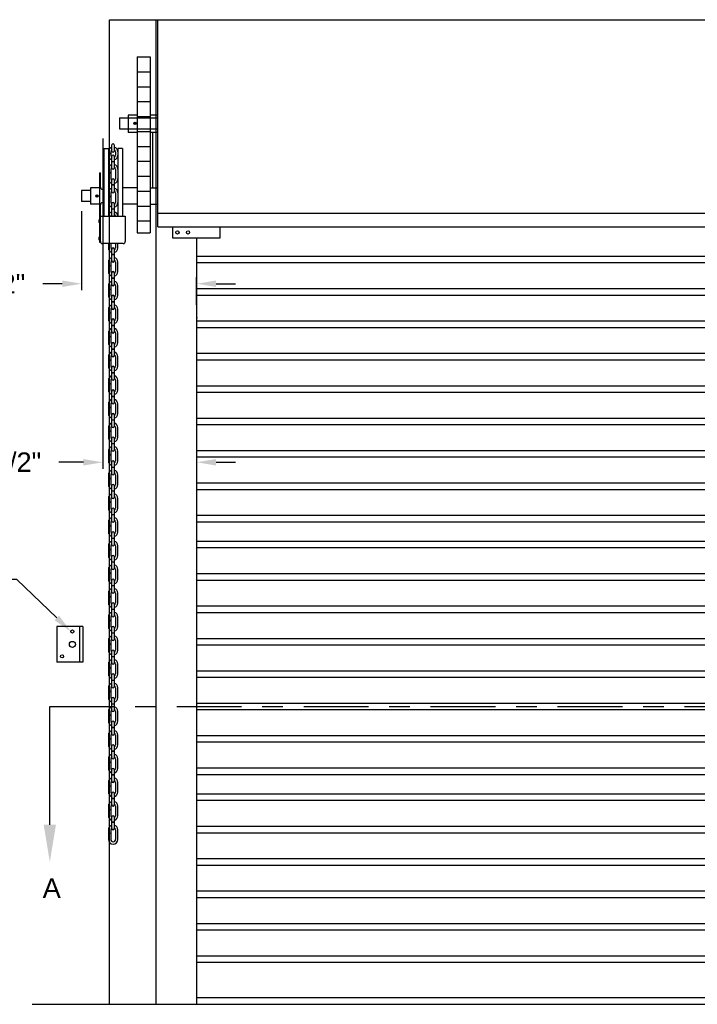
# Model space of a CAD drawing. Header units: inches. Extents: x 169.6 to 213.8, y 195 to 266.5.
# Tile 14 of 50: x 176.2 to 179.4, y 220.3 to 225.1. Entities that reach past the tile are written whole.
import ezdxf
from ezdxf import colors
from ezdxf.entities.mleader import LeaderData, LeaderLine
from ezdxf.math import Vec2, Vec3

# ---------------------------------------------------------------- set-up
doc = ezdxf.new("R2010")
doc.units = ezdxf.units.IN
doc.header["$LTSCALE"] = 0.25
doc.header["$MEASUREMENT"] = 0
doc.linetypes.add('CENTER', pattern=[2, 1.25, -0.25, 0.25, -0.25])
for name, color, linetype in [('ANNOTATIONS', 1, 'Continuous'), ('CHAIN HOIST LH', 7, 'Continuous'), ('SECTION CUTS', 6, 'CENTER')]:
    doc.layers.add(name, color=color, linetype=linetype)
doc.styles.add('ARIAL', font='arial.ttf', dxfattribs={"height": 0.09375})
doc.styles.get("Standard").update_dxf_attribs({"font": 'romans.shx'})
doc.dimstyles.new('STANDARD$0', dxfattribs={"dimtxt": 0.09375, "dimasz": 0.09375, "dimexe": 0.03125, "dimexo": 0.046875, "dimgap": 0.09, "dimtad": 0, "dimtih": 1, "dimtoh": 1, "dimdec": 4, "dimzin": 0, "dimdsep": 46, "dimtxsty": 'ARIAL', "dimcen": 0.09, "dimadec": 0, "dimazin": 0, "dimtfac": 1, "dimtdec": 4, "dimtofl": 0, "dimtmove": 0, "dimatfit": 1, "dimfxl": 1, "dimtolj": 1, "dimtzin": 0, "dimarcsym": 0})

# ---------------------------------------------------------------- blocks, each defined once
blk = doc.blocks.new('*D11')
at = {"layer": 'ANNOTATIONS', "color": 0, "lineweight": -2, "transparency": 16777216}
for p, q in [((176.5724, 224.5253), (176.5724, 222.9317)), ((177.0248, 223.5294), (177.0248, 222.9317)), ((176.4787, 222.9629), (176.3591, 222.9629)), ((177.1186, 222.9629), (177.2123, 222.9629))]:
    blk.add_line(p, q, dxfattribs=at)
at = {"layer": 'ANNOTATIONS', "color": 0, "transparency": 16777216}
for points in [[(176.4787, 222.9785), (176.4787, 222.9473), (176.5724, 222.9629)], [(177.1186, 222.9785), (177.1186, 222.9473), (177.0248, 222.9629)]]:
    blk.add_solid(points, dxfattribs=at)
at = {"layer": 'defpoints', "color": 0, "transparency": 16777216}
for p in [(176.5724, 224.5722), (177.0248, 223.5763), (176.5724, 222.9629)]:
    blk.add_point(p, dxfattribs=at)
at = {"layer": 'ANNOTATIONS', "color": 0, "transparency": 16777216, "insert": (176.106, 222.9629), "char_height": 0.09375, "attachment_point": 5, "style": 'ARIAL'}
blk.add_mtext('\\A1;5 1/2"', dxfattribs=at)
blk = doc.blocks.new('*D43')
at = {"layer": 'ANNOTATIONS', "color": 0, "lineweight": -2, "transparency": 16777216}
for p, q in [((176.4697, 224.1746), (176.4697, 223.7932)), ((176.376, 223.8244), (176.2822, 223.8244)), ((177.0248, 223.7232), (177.0248, 223.8557)), ((177.1186, 223.8244), (177.2123, 223.8244))]:
    blk.add_line(p, q, dxfattribs=at)
at = {"layer": 'ANNOTATIONS', "color": 0, "transparency": 16777216}
for points in [[(176.376, 223.84), (176.376, 223.8088), (176.4697, 223.8244)], [(177.1186, 223.84), (177.1186, 223.8088), (177.0248, 223.8244)]]:
    blk.add_solid(points, dxfattribs=at)
at = {"layer": 'defpoints', "color": 0, "transparency": 16777216}
for p in [(176.4697, 224.2215), (176.4697, 223.8244), (177.0248, 223.6763)]:
    blk.add_point(p, dxfattribs=at)
at = {"layer": 'ANNOTATIONS', "color": 0, "transparency": 16777216, "insert": (176.0291, 223.8244), "char_height": 0.09375, "attachment_point": 5, "style": 'ARIAL'}
blk.add_mtext('\\A1;8 1/2"', dxfattribs=at)

msp = doc.modelspace()

# ---------------------------------------------------------------- linework, layer by layer
at = {"layer": 'CHAIN HOIST LH', "linetype": 'Continuous'}
for p, q in [((176.60477, 220.3481), (176.60477, 225.0981)), ((176.60477, 225.0981), (182.44491, 225.0981)), ((176.82946, 220.3481), (176.82946, 225.0981)), ((176.83734, 224.0981), (176.83734, 225.0981)), ((176.8139, 224.28672), (176.8139, 224.55458)), ((182.21234, 224.16391), (176.83734, 224.16391)), ((176.83734, 224.0981), (182.21234, 224.0981)), ((176.90798, 224.0981), (176.90798, 224.04568)), ((177.13878, 224.04568), (177.13878, 224.0981)), ((176.90798, 224.04568), (177.13878, 224.04568)), ((177.02484, 220.3481), (177.02484, 224.04568)), ((176.35026, 222.17013), (176.35026, 221.99826)), ((176.47526, 222.17013), (176.35026, 222.17013)), ((176.45964, 222.17013), (176.45964, 221.99826)), ((176.47526, 222.17013), (176.47526, 221.99826)), ((176.47526, 221.99826), (176.35026, 221.99826))]:
    msp.add_line(p, q, dxfattribs=at)
at = {"layer": 'CHAIN HOIST LH'}
for p, q in [((176.73819, 224.91858), (176.73819, 224.07054)), ((176.73819, 224.91858), (176.80039, 224.91858)), ((176.80039, 224.91858), (176.80039, 224.07054)), ((176.73819, 224.84697), (176.80039, 224.84697)), ((176.73819, 224.77497), (176.80039, 224.77497)), ((176.73819, 224.70297), (176.80039, 224.70297)), ((176.69449, 224.63741), (176.69449, 224.55458)), ((176.73819, 224.63741), (176.69449, 224.63741)), ((176.73819, 224.63097), (176.80039, 224.63097)), ((176.83734, 224.63741), (176.80039, 224.63741)), ((176.65214, 224.62405), (176.83734, 224.62405)), ((176.65214, 224.62405), (176.65214, 224.57215)), ((176.65214, 224.57215), (176.83734, 224.57215)), ((176.73819, 224.55458), (176.69449, 224.55458)), ((176.73819, 224.55897), (176.80039, 224.55897)), ((176.83734, 224.55458), (176.80039, 224.55458)), ((176.61619, 224.46443), (176.61619, 224.49418)), ((176.62729, 224.49418), (176.62729, 224.46443)), ((176.73819, 224.48697), (176.80039, 224.48697)), ((176.5769, 224.47661), (176.59882, 224.47661)), ((176.5769, 224.47661), (176.5769, 224.15042)), ((176.59882, 224.47661), (176.59882, 224.15042)), ((176.60992, 224.45184), (176.59882, 224.45184)), ((176.60992, 224.45094), (176.59882, 224.45094)), ((176.60992, 224.46067), (176.60992, 224.44442)), ((176.61619, 224.41271), (176.61619, 224.43909)), ((176.62729, 224.43909), (176.62729, 224.41271)), ((176.63357, 224.46067), (176.63357, 224.44442)), ((176.64466, 224.47661), (176.64466, 224.15042)), ((176.66659, 224.47661), (176.64466, 224.47661)), ((176.66659, 224.47661), (176.66659, 224.15042)), ((176.62729, 224.41271), (176.61619, 224.41271)), ((176.61619, 224.38205), (176.61619, 224.41181)), ((176.62729, 224.41181), (176.61619, 224.41181)), ((176.62729, 224.41181), (176.62729, 224.38205)), ((176.73819, 224.41497), (176.80039, 224.41497)), ((176.5558, 224.35865), (176.56025, 224.35865)), ((176.5558, 224.35865), (176.5558, 224.02564)), ((176.56025, 224.29001), (176.56025, 224.35865)), ((176.60992, 224.35889), (176.59882, 224.35889)), ((176.60992, 224.358), (176.59882, 224.358)), ((176.60992, 224.37672), (176.60992, 224.35889)), ((176.60992, 224.358), (176.60992, 224.3303)), ((176.63357, 224.37672), (176.63357, 224.3303)), ((176.73819, 224.34297), (176.80039, 224.34297)), ((176.61619, 224.26793), (176.61619, 224.32497)), ((176.62729, 224.30098), (176.61619, 224.30098)), ((176.62729, 224.30008), (176.61619, 224.30008)), ((176.62729, 224.32497), (176.62729, 224.26793)), ((176.46974, 224.27336), (176.46974, 224.22146)), ((176.51209, 224.27336), (176.46974, 224.27336)), ((176.51209, 224.28672), (176.51209, 224.2081)), ((176.5558, 224.28672), (176.51209, 224.28672)), ((176.57, 224.28026), (176.5769, 224.28026)), ((176.60992, 224.2626), (176.60992, 224.24477)), ((176.63357, 224.2626), (176.63357, 224.21618)), ((176.73819, 224.28672), (176.66659, 224.28672)), ((176.73819, 224.27097), (176.80039, 224.27097)), ((176.80039, 224.28672), (176.83734, 224.28672)), ((176.51209, 224.22146), (176.46974, 224.22146)), ((176.5558, 224.2081), (176.51209, 224.2081)), ((176.56025, 224.02797), (176.56025, 224.20481)), ((176.57, 224.21456), (176.5769, 224.21456)), ((176.60992, 224.24477), (176.59882, 224.24477)), ((176.60992, 224.24387), (176.59882, 224.24387)), ((176.60992, 224.24387), (176.60992, 224.21618)), ((176.61619, 224.18446), (176.61619, 224.21085)), ((176.62729, 224.21085), (176.62729, 224.18446)), ((176.73819, 224.2081), (176.66659, 224.2081)), ((176.80039, 224.2081), (176.83734, 224.2081)), ((176.62729, 224.18446), (176.61619, 224.18446)), ((176.61619, 224.15381), (176.61619, 224.18356)), ((176.62729, 224.18356), (176.61619, 224.18356)), ((176.62729, 224.18356), (176.62729, 224.15381)), ((176.73819, 224.19897), (176.80039, 224.19897)), ((176.56025, 224.15042), (176.68057, 224.15042)), ((176.68057, 224.15042), (176.68057, 224.02797)), ((176.73819, 224.12697), (176.80039, 224.12697)), ((176.73819, 224.07054), (176.80039, 224.07054)), ((176.5558, 224.02564), (176.56025, 224.02564)), ((176.56025, 224.0274), (176.56025, 224.02564)), ((176.67082, 224.01822), (176.57, 224.01822)), ((176.59882, 224.01822), (176.59882, 223.99684)), ((176.60992, 224.01822), (176.60992, 223.99684)), ((176.63357, 224.01822), (176.63357, 223.99684)), ((176.64466, 223.99684), (176.64466, 224.01822)), ((176.61619, 223.96512), (176.61619, 223.9915)), ((176.62729, 223.96512), (176.61619, 223.96512)), ((176.62729, 223.96422), (176.61619, 223.96422)), ((176.61619, 223.93447), (176.61619, 223.96422)), ((176.62729, 223.9915), (176.62729, 223.96512)), ((176.62729, 223.96422), (176.62729, 223.93447)), ((176.59882, 223.92914), (176.59882, 223.91131)), ((176.60992, 223.92914), (176.60992, 223.91131)), ((176.63357, 223.92914), (176.63357, 223.88271)), ((176.64466, 223.88271), (176.64466, 223.92914)), ((176.60992, 223.91131), (176.59882, 223.91131)), ((176.59882, 223.91041), (176.59882, 223.88271)), ((176.60992, 223.91041), (176.59882, 223.91041)), ((176.60992, 223.91041), (176.60992, 223.88271)), ((176.61619, 223.851), (176.61619, 223.87738)), ((176.62729, 223.87738), (176.62729, 223.851)), ((176.62729, 223.851), (176.61619, 223.851)), ((176.62729, 223.8501), (176.61619, 223.8501)), ((176.61619, 223.82034), (176.61619, 223.8501)), ((176.62729, 223.8501), (176.62729, 223.82034)), ((176.59882, 223.81501), (176.59882, 223.79719)), ((176.60992, 223.79719), (176.59882, 223.79719)), ((176.59882, 223.79629), (176.59882, 223.76859)), ((176.60992, 223.79629), (176.59882, 223.79629)), ((176.60992, 223.81501), (176.60992, 223.79719)), ((176.60992, 223.79629), (176.60992, 223.76859)), ((176.63357, 223.81501), (176.63357, 223.76859)), ((176.64466, 223.76859), (176.64466, 223.81501)), ((176.61619, 223.73688), (176.61619, 223.76326)), ((176.62729, 223.73688), (176.61619, 223.73688)), ((176.61619, 223.70622), (176.61619, 223.73598)), ((176.62729, 223.73598), (176.61619, 223.73598)), ((176.62729, 223.76326), (176.62729, 223.73688)), ((176.62729, 223.73598), (176.62729, 223.70622)), ((176.59882, 223.70089), (176.59882, 223.68307)), ((176.60992, 223.68307), (176.59882, 223.68307)), ((176.59882, 223.68217), (176.59882, 223.65447)), ((176.60992, 223.68217), (176.59882, 223.68217)), ((176.60992, 223.70089), (176.60992, 223.68307)), ((176.60992, 223.68217), (176.60992, 223.65447)), ((176.63357, 223.70089), (176.63357, 223.65447)), ((176.64466, 223.65447), (176.64466, 223.70089)), ((176.61619, 223.62276), (176.61619, 223.64914)), ((176.62729, 223.64914), (176.62729, 223.62276)), ((176.59882, 223.58677), (176.59882, 223.56894)), ((176.60992, 223.58677), (176.60992, 223.56894)), ((176.62729, 223.62276), (176.61619, 223.62276)), ((176.62729, 223.62186), (176.61619, 223.62186)), ((176.61619, 223.5921), (176.61619, 223.62186)), ((176.62729, 223.62186), (176.62729, 223.5921)), ((176.63357, 223.58677), (176.63357, 223.54035)), ((176.64466, 223.54035), (176.64466, 223.58677)), ((176.60992, 223.56894), (176.59882, 223.56894)), ((176.60992, 223.56804), (176.59882, 223.56804)), ((176.59882, 223.56804), (176.59882, 223.54035)), ((176.60992, 223.56804), (176.60992, 223.54035)), ((176.61619, 223.50863), (176.61619, 223.53502)), ((176.62729, 223.53502), (176.62729, 223.50863)), ((176.62729, 223.50863), (176.61619, 223.50863)), ((176.61619, 223.47798), (176.61619, 223.50773)), ((176.62729, 223.50773), (176.61619, 223.50773)), ((176.62729, 223.50773), (176.62729, 223.47798)), ((176.59882, 223.47265), (176.59882, 223.45482)), ((176.60992, 223.45482), (176.59882, 223.45482)), ((176.60992, 223.45392), (176.59882, 223.45392)), ((176.59882, 223.45392), (176.59882, 223.42623)), ((176.60992, 223.47265), (176.60992, 223.45482)), ((176.60992, 223.45392), (176.60992, 223.42623)), ((176.63357, 223.47265), (176.63357, 223.42623)), ((176.64466, 223.42623), (176.64466, 223.47265)), ((176.61619, 223.39451), (176.61619, 223.42089)), ((176.62729, 223.39451), (176.61619, 223.39451)), ((176.61619, 223.36386), (176.61619, 223.39361)), ((176.62729, 223.39361), (176.61619, 223.39361)), ((176.62729, 223.42089), (176.62729, 223.39451)), ((176.62729, 223.39361), (176.62729, 223.36386)), ((176.59882, 223.35853), (176.59882, 223.3407)), ((176.60992, 223.35853), (176.60992, 223.3407)), ((176.63357, 223.35853), (176.63357, 223.3121)), ((176.64466, 223.3121), (176.64466, 223.35853)), ((176.60992, 223.3407), (176.59882, 223.3407)), ((176.60992, 223.3398), (176.59882, 223.3398)), ((176.59882, 223.3398), (176.59882, 223.3121)), ((176.60992, 223.3398), (176.60992, 223.3121)), ((176.61619, 223.28039), (176.61619, 223.30677)), ((176.62729, 223.30677), (176.62729, 223.28039)), ((176.62729, 223.28039), (176.61619, 223.28039)), ((176.62729, 223.27949), (176.61619, 223.27949)), ((176.61619, 223.24974), (176.61619, 223.27949)), ((176.62729, 223.27949), (176.62729, 223.24974)), ((176.59882, 223.2444), (176.59882, 223.22658)), ((176.60992, 223.22658), (176.59882, 223.22658)), ((176.60992, 223.22568), (176.59882, 223.22568)), ((176.59882, 223.22568), (176.59882, 223.19798)), ((176.60992, 223.2444), (176.60992, 223.22658)), ((176.60992, 223.22568), (176.60992, 223.19798)), ((176.63357, 223.2444), (176.63357, 223.19798)), ((176.64466, 223.19798), (176.64466, 223.2444)), ((176.61619, 223.16627), (176.61619, 223.19265)), ((176.62729, 223.16627), (176.61619, 223.16627)), ((176.61619, 223.13561), (176.61619, 223.16537)), ((176.62729, 223.16537), (176.61619, 223.16537)), ((176.62729, 223.19265), (176.62729, 223.16627)), ((176.62729, 223.16537), (176.62729, 223.13561)), ((176.59882, 223.13028), (176.59882, 223.11246)), ((176.60992, 223.11246), (176.59882, 223.11246)), ((176.59882, 223.11156), (176.59882, 223.08386)), ((176.60992, 223.11156), (176.59882, 223.11156)), ((176.60992, 223.13028), (176.60992, 223.11246)), ((176.60992, 223.11156), (176.60992, 223.08386)), ((176.63357, 223.13028), (176.63357, 223.08386)), ((176.64466, 223.08386), (176.64466, 223.13028)), ((176.61619, 223.05215), (176.61619, 223.07853)), ((176.62729, 223.07853), (176.62729, 223.05215)), ((176.59882, 223.01616), (176.59882, 222.99833)), ((176.60992, 223.01616), (176.60992, 222.99833)), ((176.62729, 223.05215), (176.61619, 223.05215)), ((176.62729, 223.05125), (176.61619, 223.05125)), ((176.61619, 223.02149), (176.61619, 223.05125)), ((176.62729, 223.05125), (176.62729, 223.02149)), ((176.63357, 223.01616), (176.63357, 222.96974)), ((176.64466, 222.96974), (176.64466, 223.01616)), ((176.60992, 222.99833), (176.59882, 222.99833)), ((176.59882, 222.99744), (176.59882, 222.96974)), ((176.60992, 222.99744), (176.59882, 222.99744)), ((176.60992, 222.99744), (176.60992, 222.96974)), ((176.61619, 222.93802), (176.61619, 222.96441)), ((176.62729, 222.93802), (176.61619, 222.93802)), ((176.62729, 222.93713), (176.61619, 222.93713)), ((176.61619, 222.90737), (176.61619, 222.93713)), ((176.62729, 222.96441), (176.62729, 222.93802)), ((176.62729, 222.93713), (176.62729, 222.90737)), ((176.59882, 222.90204), (176.59882, 222.88421)), ((176.60992, 222.88421), (176.59882, 222.88421)), ((176.59882, 222.88331), (176.59882, 222.85562)), ((176.60992, 222.88331), (176.59882, 222.88331)), ((176.60992, 222.90204), (176.60992, 222.88421)), ((176.60992, 222.88331), (176.60992, 222.85562)), ((176.63357, 222.90204), (176.63357, 222.85562)), ((176.64466, 222.85562), (176.64466, 222.90204)), ((176.61619, 222.8239), (176.61619, 222.85029)), ((176.62729, 222.8239), (176.61619, 222.8239)), ((176.61619, 222.79325), (176.61619, 222.823)), ((176.62729, 222.823), (176.61619, 222.823)), ((176.62729, 222.85029), (176.62729, 222.8239)), ((176.62729, 222.823), (176.62729, 222.79325)), ((176.59882, 222.78792), (176.59882, 222.77009)), ((176.60992, 222.78792), (176.60992, 222.77009)), ((176.63357, 222.78792), (176.63357, 222.74149)), ((176.64466, 222.74149), (176.64466, 222.78792)), ((176.60992, 222.77009), (176.59882, 222.77009)), ((176.59882, 222.76919), (176.59882, 222.74149)), ((176.60992, 222.76919), (176.59882, 222.76919)), ((176.60992, 222.76919), (176.60992, 222.74149)), ((176.61619, 222.70978), (176.61619, 222.73616)), ((176.62729, 222.73616), (176.62729, 222.70978)), ((176.62729, 222.70978), (176.61619, 222.70978)), ((176.62729, 222.70888), (176.61619, 222.70888)), ((176.61619, 222.67913), (176.61619, 222.70888)), ((176.62729, 222.70888), (176.62729, 222.67913)), ((176.59882, 222.6738), (176.59882, 222.65597)), ((176.60992, 222.65597), (176.59882, 222.65597)), ((176.59882, 222.65507), (176.59882, 222.62737)), ((176.60992, 222.65507), (176.59882, 222.65507)), ((176.60992, 222.6738), (176.60992, 222.65597)), ((176.60992, 222.65507), (176.60992, 222.62737)), ((176.63357, 222.6738), (176.63357, 222.62737)), ((176.64466, 222.62737), (176.64466, 222.6738)), ((176.61619, 222.59566), (176.61619, 222.62204)), ((176.62729, 222.59566), (176.61619, 222.59566)), ((176.62729, 222.59476), (176.61619, 222.59476)), ((176.61619, 222.565), (176.61619, 222.59476)), ((176.62729, 222.62204), (176.62729, 222.59566)), ((176.62729, 222.59476), (176.62729, 222.565)), ((176.59882, 222.55967), (176.59882, 222.54185)), ((176.60992, 222.54185), (176.59882, 222.54185)), ((176.59882, 222.54095), (176.59882, 222.51325)), ((176.60992, 222.54095), (176.59882, 222.54095)), ((176.60992, 222.55967), (176.60992, 222.54185)), ((176.60992, 222.54095), (176.60992, 222.51325)), ((176.63357, 222.55967), (176.63357, 222.51325)), ((176.64466, 222.51325), (176.64466, 222.55967)), ((176.61619, 222.48154), (176.61619, 222.50792)), ((176.62729, 222.50792), (176.62729, 222.48154)), ((176.59882, 222.44555), (176.59882, 222.42772)), ((176.60992, 222.44555), (176.60992, 222.42772)), ((176.62729, 222.48154), (176.61619, 222.48154)), ((176.61619, 222.45088), (176.61619, 222.48064)), ((176.62729, 222.48064), (176.61619, 222.48064)), ((176.62729, 222.48064), (176.62729, 222.45088)), ((176.63357, 222.44555), (176.63357, 222.39913)), ((176.64466, 222.39913), (176.64466, 222.44555)), ((176.60992, 222.42772), (176.59882, 222.42772)), ((176.59882, 222.42683), (176.59882, 222.39913)), ((176.60992, 222.42683), (176.59882, 222.42683)), ((176.60992, 222.42683), (176.60992, 222.39913)), ((176.61619, 222.36741), (176.61619, 222.3938)), ((176.62729, 222.36741), (176.61619, 222.36741)), ((176.62729, 222.36652), (176.61619, 222.36652)), ((176.61619, 222.33676), (176.61619, 222.36652)), ((176.62729, 222.3938), (176.62729, 222.36741)), ((176.62729, 222.36652), (176.62729, 222.33676)), ((176.59882, 222.33143), (176.59882, 222.3136)), ((176.60992, 222.3136), (176.59882, 222.3136)), ((176.60992, 222.3127), (176.59882, 222.3127)), ((176.59882, 222.3127), (176.59882, 222.28501)), ((176.60992, 222.33143), (176.60992, 222.3136)), ((176.60992, 222.3127), (176.60992, 222.28501)), ((176.63357, 222.33143), (176.63357, 222.28501)), ((176.64466, 222.28501), (176.64466, 222.33143)), ((176.61619, 222.25329), (176.61619, 222.27968)), ((176.62729, 222.25329), (176.61619, 222.25329)), ((176.62729, 222.27968), (176.62729, 222.25329)), ((176.59882, 222.21731), (176.59882, 222.19948)), ((176.60992, 222.21731), (176.60992, 222.19948)), ((176.61619, 222.22264), (176.61619, 222.25239)), ((176.62729, 222.25239), (176.61619, 222.25239)), ((176.62729, 222.25239), (176.62729, 222.22264)), ((176.63357, 222.21731), (176.63357, 222.17088)), ((176.64466, 222.17088), (176.64466, 222.21731)), ((176.60992, 222.19948), (176.59882, 222.19948)), ((176.60992, 222.19858), (176.59882, 222.19858)), ((176.59882, 222.19858), (176.59882, 222.17088)), ((176.60992, 222.19858), (176.60992, 222.17088)), ((176.61619, 222.13917), (176.61619, 222.16555)), ((176.62729, 222.16555), (176.62729, 222.13917)), ((176.62729, 222.13917), (176.61619, 222.13917)), ((176.61619, 222.10852), (176.61619, 222.13827)), ((176.62729, 222.13827), (176.61619, 222.13827)), ((176.62729, 222.13827), (176.62729, 222.10852)), ((176.59882, 222.10319), (176.59882, 222.08536)), ((176.60992, 222.08536), (176.59882, 222.08536)), ((176.60992, 222.08446), (176.59882, 222.08446)), ((176.59882, 222.08446), (176.59882, 222.05676)), ((176.60992, 222.10319), (176.60992, 222.08536)), ((176.60992, 222.08446), (176.60992, 222.05676)), ((176.63357, 222.10319), (176.63357, 222.05676)), ((176.64466, 222.05676), (176.64466, 222.10319)), ((176.61619, 222.02505), (176.61619, 222.05143)), ((176.62729, 222.02505), (176.61619, 222.02505)), ((176.62729, 222.02415), (176.61619, 222.02415)), ((176.61619, 221.99439), (176.61619, 222.02415)), ((176.62729, 222.05143), (176.62729, 222.02505)), ((176.62729, 222.02415), (176.62729, 221.99439)), ((176.59882, 221.98906), (176.59882, 221.97124)), ((176.60992, 221.97124), (176.59882, 221.97124)), ((176.60992, 221.97034), (176.59882, 221.97034)), ((176.59882, 221.97034), (176.59882, 221.94264)), ((176.60992, 221.98906), (176.60992, 221.97124)), ((176.60992, 221.97034), (176.60992, 221.94264)), ((176.63357, 221.98906), (176.63357, 221.94264)), ((176.64466, 221.94264), (176.64466, 221.98906)), ((176.61619, 221.91093), (176.61619, 221.93731)), ((176.62729, 221.93731), (176.62729, 221.91093)), ((176.59882, 221.87494), (176.59882, 221.85712)), ((176.60992, 221.87494), (176.60992, 221.85712)), ((176.62729, 221.91093), (176.61619, 221.91093)), ((176.62729, 221.91003), (176.61619, 221.91003)), ((176.61619, 221.88027), (176.61619, 221.91003)), ((176.62729, 221.91003), (176.62729, 221.88027)), ((176.63357, 221.87494), (176.63357, 221.82852)), ((176.64466, 221.82852), (176.64466, 221.87494)), ((176.60992, 221.85712), (176.59882, 221.85712)), ((176.59882, 221.85622), (176.59882, 221.82852)), ((176.60992, 221.85622), (176.59882, 221.85622)), ((176.60992, 221.85622), (176.60992, 221.82852)), ((176.61619, 221.79681), (176.61619, 221.82319)), ((176.62729, 221.79681), (176.61619, 221.79681)), ((176.62729, 221.79591), (176.61619, 221.79591)), ((176.61619, 221.76615), (176.61619, 221.79591)), ((176.62729, 221.82319), (176.62729, 221.79681)), ((176.62729, 221.79591), (176.62729, 221.76615)), ((176.59882, 221.76082), (176.59882, 221.74299)), ((176.60992, 221.74299), (176.59882, 221.74299)), ((176.59882, 221.74209), (176.59882, 221.7144)), ((176.60992, 221.74209), (176.59882, 221.74209)), ((176.60992, 221.76082), (176.60992, 221.74299)), ((176.60992, 221.74209), (176.60992, 221.7144)), ((176.63357, 221.76082), (176.63357, 221.7144)), ((176.64466, 221.7144), (176.64466, 221.76082)), ((176.61619, 221.68268), (176.61619, 221.70907)), ((176.62729, 221.68268), (176.61619, 221.68268)), ((176.62729, 221.70907), (176.62729, 221.68268)), ((176.59882, 221.6467), (176.59882, 221.62887)), ((176.60992, 221.6467), (176.60992, 221.62887)), ((176.61619, 221.65203), (176.61619, 221.68178)), ((176.62729, 221.68178), (176.61619, 221.68178)), ((176.62729, 221.68178), (176.62729, 221.65203)), ((176.63357, 221.6467), (176.63357, 221.60028)), ((176.64466, 221.60028), (176.64466, 221.6467)), ((176.60992, 221.62887), (176.59882, 221.62887)), ((176.59882, 221.62797), (176.59882, 221.60028)), ((176.60992, 221.62797), (176.59882, 221.62797)), ((176.60992, 221.62797), (176.60992, 221.60028)), ((176.61619, 221.56856), (176.61619, 221.59494)), ((176.62729, 221.59494), (176.62729, 221.56856)), ((176.62729, 221.56856), (176.61619, 221.56856)), ((176.61619, 221.53791), (176.61619, 221.56766)), ((176.62729, 221.56766), (176.61619, 221.56766)), ((176.62729, 221.56766), (176.62729, 221.53791)), ((176.59882, 221.53258), (176.59882, 221.51475)), ((176.60992, 221.51475), (176.59882, 221.51475)), ((176.59882, 221.51385), (176.59882, 221.48615)), ((176.60992, 221.51385), (176.59882, 221.51385)), ((176.60992, 221.53258), (176.60992, 221.51475)), ((176.60992, 221.51385), (176.60992, 221.48615)), ((176.63357, 221.53258), (176.63357, 221.48615)), ((176.64466, 221.48615), (176.64466, 221.53258)), ((176.61619, 221.45444), (176.61619, 221.48082)), ((176.62729, 221.45444), (176.61619, 221.45444)), ((176.61619, 221.42379), (176.61619, 221.45354)), ((176.62729, 221.45354), (176.61619, 221.45354)), ((176.62729, 221.48082), (176.62729, 221.45444)), ((176.62729, 221.45354), (176.62729, 221.42379)), ((176.59882, 221.41845), (176.59882, 221.40063)), ((176.60992, 221.40063), (176.59882, 221.40063)), ((176.60992, 221.39973), (176.59882, 221.39973)), ((176.59882, 221.39973), (176.59882, 221.37203)), ((176.60992, 221.41845), (176.60992, 221.40063)), ((176.60992, 221.39973), (176.60992, 221.37203)), ((176.63357, 221.41845), (176.63357, 221.37203)), ((176.64466, 221.37203), (176.64466, 221.41845)), ((176.61619, 221.34032), (176.61619, 221.3667)), ((176.62729, 221.3667), (176.62729, 221.34032)), ((176.59882, 221.30433), (176.59882, 221.28651)), ((176.60992, 221.30433), (176.60992, 221.28651)), ((176.62729, 221.34032), (176.61619, 221.34032)), ((176.61619, 221.30966), (176.61619, 221.33942)), ((176.62729, 221.33942), (176.61619, 221.33942)), ((176.62729, 221.33942), (176.62729, 221.30966)), ((176.63357, 221.30433), (176.63357, 221.25791)), ((176.64466, 221.25791), (176.64466, 221.30433)), ((176.60992, 221.28651), (176.59882, 221.28651)), ((176.60992, 221.28561), (176.59882, 221.28561)), ((176.59882, 221.28561), (176.59882, 221.25791)), ((176.60992, 221.28561), (176.60992, 221.25791)), ((176.61619, 221.2262), (176.61619, 221.25258)), ((176.62729, 221.2262), (176.61619, 221.2262)), ((176.62729, 221.2253), (176.61619, 221.2253)), ((176.61619, 221.19554), (176.61619, 221.2253)), ((176.62729, 221.25258), (176.62729, 221.2262)), ((176.62729, 221.2253), (176.62729, 221.19554)), ((176.59882, 221.19021), (176.59882, 221.17238)), ((176.60992, 221.17238), (176.59882, 221.17238)), ((176.60992, 221.17148), (176.59882, 221.17148)), ((176.59882, 221.17148), (176.59882, 221.14379)), ((176.60992, 221.19021), (176.60992, 221.17238)), ((176.60992, 221.17148), (176.60992, 221.14379)), ((176.63357, 221.19021), (176.63357, 221.14379)), ((176.64466, 221.14379), (176.64466, 221.19021)), ((182.02484, 220.37935), (177.02484, 220.37935)), ((176.23185, 220.3481), (182.984, 220.3481))]:
    msp.add_line(p, q, dxfattribs=at)
at = {"layer": 'CHAIN HOIST LH', "color": 7}
for p, q in [((177.02484, 223.95732), (182.02484, 223.95732)), ((177.02484, 223.92607), (182.02484, 223.92607)), ((177.02484, 223.80107), (182.02484, 223.80107)), ((177.02484, 223.76982), (182.02484, 223.76982)), ((177.02484, 223.64482), (182.02484, 223.64482)), ((177.02484, 223.61357), (182.02484, 223.61357)), ((177.02484, 223.48857), (182.02484, 223.48857)), ((177.02484, 223.45732), (182.02484, 223.45732)), ((177.02484, 223.33232), (182.02484, 223.33232)), ((177.02484, 223.30107), (182.02484, 223.30107)), ((177.02484, 223.17607), (182.02484, 223.17607)), ((177.02484, 223.14482), (182.02484, 223.14482)), ((177.02484, 223.01982), (182.02484, 223.01982)), ((177.02484, 222.98857), (182.02484, 222.98857)), ((177.02484, 222.86357), (182.02484, 222.86357)), ((177.02484, 222.83232), (182.02484, 222.83232)), ((177.02484, 222.70732), (182.02484, 222.70732)), ((177.02484, 222.67607), (182.02484, 222.67607)), ((177.02484, 222.58232), (182.02484, 222.58232)), ((177.02484, 222.55107), (182.02484, 222.55107)), ((177.02484, 222.42607), (182.02484, 222.42607)), ((177.02484, 222.39482), (182.02484, 222.39482)), ((177.02484, 222.26982), (182.02484, 222.26982)), ((177.02484, 222.23857), (182.02484, 222.23857)), ((177.02484, 222.11357), (182.02484, 222.11357)), ((177.02484, 222.08232), (182.02484, 222.08232)), ((177.02484, 221.95732), (182.02484, 221.95732)), ((177.02484, 221.92607), (182.02484, 221.92607)), ((177.02484, 221.80107), (182.02484, 221.80107)), ((177.02484, 221.76982), (182.02484, 221.76982)), ((177.02484, 221.64482), (182.02484, 221.64482)), ((177.02484, 221.61357), (182.02484, 221.61357)), ((177.02484, 221.48857), (182.02484, 221.48857)), ((177.02484, 221.45732), (182.02484, 221.45732)), ((177.02484, 221.36357), (182.02484, 221.36357)), ((177.02484, 221.33232), (182.02484, 221.33232)), ((177.02484, 221.20732), (182.02484, 221.20732)), ((177.02484, 221.17607), (182.02484, 221.17607)), ((177.02484, 221.05107), (182.02484, 221.05107)), ((177.02484, 221.01982), (182.02484, 221.01982)), ((177.02484, 220.89482), (182.02484, 220.89482)), ((177.02484, 220.86357), (182.02484, 220.86357)), ((177.02484, 220.73857), (182.02484, 220.73857)), ((177.02484, 220.70732), (182.02484, 220.70732)), ((177.02484, 220.58232), (182.02484, 220.58232)), ((177.02484, 220.55107), (182.02484, 220.55107))]:
    msp.add_line(p, q, dxfattribs=at)
at = {"layer": 'CHAIN HOIST LH'}
for points in [[(176.72971, 224.59833), (176.72825, 224.60086), (176.72533, 224.60086), (176.72387, 224.59833), (176.72533, 224.5958), (176.72825, 224.5958)], [(176.54732, 224.24764), (176.54586, 224.25017), (176.54293, 224.25017), (176.54147, 224.24764), (176.54293, 224.24511), (176.54586, 224.24511)]]:
    msp.add_lwpolyline(points, close=True, dxfattribs=at)
for centre in [(176.72679, 224.59833), (176.5444, 224.24764)]:
    msp.add_circle(centre, 0.0057, dxfattribs=at)
at = {"layer": 'CHAIN HOIST LH', "linetype": 'Continuous'}
for centre, radius in [((176.93203, 224.07189), 0.00781), ((176.98321, 224.07189), 0.00781), ((176.42502, 222.14685), 0.00749), ((176.42502, 222.08419), 0.01455), ((176.3752, 222.02657), 0.00749)]:
    msp.add_circle(centre, radius, dxfattribs=at)
at = {"layer": 'CHAIN HOIST LH'}
for centre, radius, start, end in [((176.62174, 224.49418), 0.00555, 0, 180), ((176.62174, 224.46067), 0.02292, 104.01225, 180), ((176.62174, 224.44442), 0.02292, 180, 255.98775), ((176.62174, 224.46067), 0.01182, 118.00044, 180), ((176.62174, 224.44442), 0.01182, 180, 241.99956), ((176.62174, 224.46443), 0.00555, 180, 0), ((176.62174, 224.43909), 0.00555, 0, 180), ((176.62174, 224.46067), 0.02292, 0, 75.98775), ((176.62174, 224.46067), 0.01182, 0, 61.99956), ((176.62174, 224.44442), 0.01182, 298.00044, 0), ((176.62174, 224.44442), 0.02292, 284.01225, 0), ((176.62174, 224.37672), 0.02292, 104.01225, 180), ((176.62174, 224.37672), 0.02292, 0, 75.98775), ((176.62174, 224.37672), 0.01182, 118.00044, 180), ((176.62174, 224.38205), 0.00555, 180, 0), ((176.62174, 224.37672), 0.01182, 0, 61.99956), ((176.62174, 224.3303), 0.02292, 180, 255.98775), ((176.62174, 224.3303), 0.01182, 180, 241.99956), ((176.62174, 224.32497), 0.00555, 0, 180), ((176.62174, 224.3303), 0.01182, 298.00044, 0), ((176.62174, 224.3303), 0.02292, 284.01225, 0), ((176.57, 224.29001), 0.00975, 180, 270), ((176.62174, 224.2626), 0.02292, 104.01225, 180), ((176.62174, 224.2626), 0.01182, 118.00044, 180), ((176.62174, 224.26793), 0.00555, 180, 0), ((176.62174, 224.2626), 0.02292, 0, 75.98775), ((176.62174, 224.2626), 0.01182, 0, 61.99956), ((176.57, 224.20481), 0.00975, 90, 180), ((176.62174, 224.21618), 0.02292, 180, 255.98775), ((176.62174, 224.21618), 0.01182, 180, 241.99956), ((176.62174, 224.21085), 0.00555, 0, 180), ((176.62174, 224.21618), 0.01182, 298.00044, 0), ((176.62174, 224.21618), 0.02292, 284.01225, 0), ((176.62174, 224.14848), 0.02292, 104.01225, 175.13979), ((176.62174, 224.14848), 0.01182, 118.00044, 170.5447), ((176.62174, 224.15381), 0.00555, 180, 217.63339), ((176.62174, 224.15381), 0.00555, 322.36661, 0), ((176.62174, 224.14848), 0.02292, 4.86021, 75.98775), ((176.62174, 224.14848), 0.01182, 9.4553, 61.99956), ((176.56302, 224.12594), 0.01075, 132.1728, 227.8272), ((176.56302, 224.04223), 0.01075, 132.1728, 227.8272), ((176.57, 224.02797), 0.00975, 180, 270), ((176.67082, 224.02797), 0.00975, 270, 0), ((176.62174, 223.99684), 0.02292, 180, 255.98775), ((176.62174, 223.99684), 0.01182, 180, 241.99956), ((176.62174, 223.9915), 0.00555, 0, 180), ((176.62174, 223.99684), 0.02292, 284.01225, 0), ((176.62174, 223.99684), 0.01182, 298.00044, 0), ((176.62174, 223.92914), 0.02292, 104.01225, 180), ((176.62174, 223.92914), 0.01182, 118.00044, 180), ((176.62174, 223.93447), 0.00555, 180, 0), ((176.62174, 223.92914), 0.02292, 0, 75.98775), ((176.62174, 223.92914), 0.01182, 0, 61.99956), ((176.62174, 223.88271), 0.02292, 180, 255.98775), ((176.62174, 223.88271), 0.01182, 180, 241.99956), ((176.62174, 223.87738), 0.00555, 0, 180), ((176.62174, 223.88271), 0.02292, 284.01225, 0), ((176.62174, 223.88271), 0.01182, 298.00044, 0), ((176.62174, 223.81501), 0.02292, 104.01225, 180), ((176.62174, 223.81501), 0.01182, 118.00044, 180), ((176.62174, 223.82034), 0.00555, 180, 0), ((176.62174, 223.81501), 0.02292, 0, 75.98775), ((176.62174, 223.81501), 0.01182, 0, 61.99956), ((176.62174, 223.76859), 0.02292, 180, 255.98775), ((176.62174, 223.76859), 0.01182, 180, 241.99956), ((176.62174, 223.76326), 0.00555, 0, 180), ((176.62174, 223.76859), 0.01182, 298.00044, 0), ((176.62174, 223.76859), 0.02292, 284.01225, 0), ((176.62174, 223.70089), 0.02292, 104.01225, 180), ((176.62174, 223.70089), 0.01182, 118.00044, 180), ((176.62174, 223.70622), 0.00555, 180, 0), ((176.62174, 223.70089), 0.02292, 0, 75.98775), ((176.62174, 223.70089), 0.01182, 0, 61.99956), ((176.62174, 223.65447), 0.02292, 180, 255.98775), ((176.62174, 223.65447), 0.01182, 180, 241.99956), ((176.62174, 223.64914), 0.00555, 0, 180), ((176.62174, 223.65447), 0.01182, 298.00044, 0), ((176.62174, 223.65447), 0.02292, 284.01225, 0), ((176.62174, 223.58677), 0.02292, 104.01225, 180), ((176.62174, 223.58677), 0.01182, 118.00044, 180), ((176.62174, 223.5921), 0.00555, 180, 0), ((176.62174, 223.58677), 0.02292, 0, 75.98775), ((176.62174, 223.58677), 0.01182, 0, 61.99956), ((176.62174, 223.54035), 0.02292, 180, 255.98775), ((176.62174, 223.54035), 0.01182, 180, 241.99956), ((176.62174, 223.53502), 0.00555, 0, 180), ((176.62174, 223.54035), 0.01182, 298.00044, 0), ((176.62174, 223.54035), 0.02292, 284.01225, 0), ((176.62174, 223.47265), 0.02292, 104.01225, 180), ((176.62174, 223.47265), 0.02292, 0, 75.98775), ((176.62174, 223.47265), 0.01182, 118.00044, 180), ((176.62174, 223.47798), 0.00555, 180, 0), ((176.62174, 223.47265), 0.01182, 0, 61.99956), ((176.62174, 223.42623), 0.02292, 180, 255.98775), ((176.62174, 223.42623), 0.01182, 180, 241.99956), ((176.62174, 223.42089), 0.00555, 0, 180), ((176.62174, 223.42623), 0.01182, 298.00044, 0), ((176.62174, 223.42623), 0.02292, 284.01225, 0), ((176.62174, 223.35853), 0.02292, 104.01225, 180), ((176.62174, 223.35853), 0.01182, 118.00044, 180), ((176.62174, 223.36386), 0.00555, 180, 0), ((176.62174, 223.35853), 0.02292, 0, 75.98775), ((176.62174, 223.35853), 0.01182, 0, 61.99956), ((176.62174, 223.3121), 0.02292, 180, 255.98775), ((176.62174, 223.3121), 0.01182, 180, 241.99956), ((176.62174, 223.30677), 0.00555, 0, 180), ((176.62174, 223.3121), 0.02292, 284.01225, 0), ((176.62174, 223.3121), 0.01182, 298.00044, 0), ((176.62174, 223.2444), 0.02292, 104.01225, 180), ((176.62174, 223.2444), 0.01182, 118.00044, 180), ((176.62174, 223.2444), 0.02292, 0, 75.98775), ((176.62174, 223.2444), 0.01182, 0, 61.99956), ((176.62174, 223.24974), 0.00555, 180, 0), ((176.62174, 223.19798), 0.02292, 180, 255.98775), ((176.62174, 223.19798), 0.01182, 180, 241.99956), ((176.62174, 223.19265), 0.00555, 0, 180), ((176.62174, 223.19798), 0.02292, 284.01225, 0), ((176.62174, 223.19798), 0.01182, 298.00044, 0), ((176.62174, 223.13028), 0.02292, 104.01225, 180), ((176.62174, 223.13028), 0.01182, 118.00044, 180), ((176.62174, 223.13561), 0.00555, 180, 0), ((176.62174, 223.13028), 0.02292, 0, 75.98775), ((176.62174, 223.13028), 0.01182, 0, 61.99956), ((176.62174, 223.08386), 0.02292, 180, 255.98775), ((176.62174, 223.08386), 0.01182, 180, 241.99956), ((176.62174, 223.07853), 0.00555, 0, 180), ((176.62174, 223.08386), 0.02292, 284.01225, 0), ((176.62174, 223.08386), 0.01182, 298.00044, 0), ((176.62174, 223.01616), 0.02292, 104.01225, 180), ((176.62174, 223.01616), 0.01182, 118.00044, 180), ((176.62174, 223.02149), 0.00555, 180, 0), ((176.62174, 223.01616), 0.02292, 0, 75.98775), ((176.62174, 223.01616), 0.01182, 0, 61.99956), ((176.62174, 222.96974), 0.02292, 180, 255.98775), ((176.62174, 222.96974), 0.01182, 180, 241.99956), ((176.62174, 222.96441), 0.00555, 0, 180), ((176.62174, 222.96974), 0.02292, 284.01225, 0), ((176.62174, 222.96974), 0.01182, 298.00044, 0), ((176.62174, 222.90204), 0.02292, 104.01225, 180), ((176.62174, 222.90204), 0.02292, 0, 75.98775), ((176.62174, 222.90204), 0.01182, 118.00044, 180), ((176.62174, 222.90737), 0.00555, 180, 0), ((176.62174, 222.90204), 0.01182, 0, 61.99956), ((176.62174, 222.85562), 0.02292, 180, 255.98775), ((176.62174, 222.85562), 0.01182, 180, 241.99956), ((176.62174, 222.85029), 0.00555, 0, 180), ((176.62174, 222.85562), 0.01182, 298.00044, 0), ((176.62174, 222.85562), 0.02292, 284.01225, 0), ((176.62174, 222.78792), 0.02292, 104.01225, 180), ((176.62174, 222.78792), 0.01182, 118.00044, 180), ((176.62174, 222.79325), 0.00555, 180, 0), ((176.62174, 222.78792), 0.02292, 0, 75.98775), ((176.62174, 222.78792), 0.01182, 0, 61.99956), ((176.62174, 222.74149), 0.02292, 180, 255.98775), ((176.62174, 222.74149), 0.01182, 180, 241.99956), ((176.62174, 222.73616), 0.00555, 0, 180), ((176.62174, 222.74149), 0.01182, 298.00044, 0), ((176.62174, 222.74149), 0.02292, 284.01225, 0), ((176.62174, 222.6738), 0.02292, 104.01225, 180), ((176.62174, 222.6738), 0.01182, 118.00044, 180), ((176.62174, 222.6738), 0.02292, 0, 75.98775), ((176.62174, 222.6738), 0.01182, 0, 61.99956), ((176.62174, 222.67913), 0.00555, 180, 0), ((176.62174, 222.62737), 0.02292, 180, 255.98775), ((176.62174, 222.62737), 0.01182, 180, 241.99956), ((176.62174, 222.62204), 0.00555, 0, 180), ((176.62174, 222.62737), 0.02292, 284.01225, 0), ((176.62174, 222.62737), 0.01182, 298.00044, 0), ((176.62174, 222.55967), 0.02292, 104.01225, 180), ((176.62174, 222.55967), 0.01182, 118.00044, 180), ((176.62174, 222.565), 0.00555, 180, 0), ((176.62174, 222.55967), 0.02292, 0, 75.98775), ((176.62174, 222.55967), 0.01182, 0, 61.99956), ((176.62174, 222.51325), 0.02292, 180, 255.98775), ((176.62174, 222.51325), 0.01182, 180, 241.99956), ((176.62174, 222.50792), 0.00555, 0, 180), ((176.62174, 222.51325), 0.01182, 298.00044, 0), ((176.62174, 222.51325), 0.02292, 284.01225, 0), ((176.62174, 222.44555), 0.02292, 104.01225, 180), ((176.62174, 222.44555), 0.01182, 118.00044, 180), ((176.62174, 222.45088), 0.00555, 180, 0), ((176.62174, 222.44555), 0.02292, 0, 75.98775), ((176.62174, 222.44555), 0.01182, 0, 61.99956), ((176.62174, 222.39913), 0.02292, 180, 255.98775), ((176.62174, 222.39913), 0.01182, 180, 241.99956), ((176.62174, 222.3938), 0.00555, 0, 180), ((176.62174, 222.39913), 0.01182, 298.00044, 0), ((176.62174, 222.39913), 0.02292, 284.01225, 0), ((176.62174, 222.33143), 0.02292, 104.01225, 180), ((176.62174, 222.33143), 0.02292, 0, 75.98775), ((176.62174, 222.33143), 0.01182, 118.00044, 180), ((176.62174, 222.33676), 0.00555, 180, 0), ((176.62174, 222.33143), 0.01182, 0, 61.99956), ((176.62174, 222.28501), 0.02292, 180, 255.98775), ((176.62174, 222.28501), 0.01182, 180, 241.99956), ((176.62174, 222.27968), 0.00555, 0, 180), ((176.62174, 222.28501), 0.01182, 298.00044, 0), ((176.62174, 222.28501), 0.02292, 284.01225, 0), ((176.62174, 222.21731), 0.02292, 104.01225, 180), ((176.62174, 222.21731), 0.01182, 118.00044, 180), ((176.62174, 222.22264), 0.00555, 180, 0), ((176.62174, 222.21731), 0.02292, 0, 75.98775), ((176.62174, 222.21731), 0.01182, 0, 61.99956), ((176.62174, 222.17088), 0.02292, 180, 255.98775), ((176.62174, 222.17088), 0.01182, 180, 241.99956), ((176.62174, 222.16555), 0.00555, 0, 180), ((176.62174, 222.17088), 0.01182, 298.00044, 0), ((176.62174, 222.17088), 0.02292, 284.01225, 0), ((176.62174, 222.10319), 0.02292, 104.01225, 180), ((176.62174, 222.10319), 0.01182, 118.00044, 180), ((176.62174, 222.10319), 0.02292, 0, 75.98775), ((176.62174, 222.10319), 0.01182, 0, 61.99956), ((176.62174, 222.10852), 0.00555, 180, 0), ((176.62174, 222.05676), 0.02292, 180, 255.98775), ((176.62174, 222.05676), 0.01182, 180, 241.99956), ((176.62174, 222.05143), 0.00555, 0, 180), ((176.62174, 222.05676), 0.02292, 284.01225, 0), ((176.62174, 222.05676), 0.01182, 298.00044, 0), ((176.62174, 221.98906), 0.02292, 104.01225, 180), ((176.62174, 221.98906), 0.01182, 118.00044, 180), ((176.62174, 221.99439), 0.00555, 180, 0), ((176.62174, 221.98906), 0.02292, 0, 75.98775), ((176.62174, 221.98906), 0.01182, 0, 61.99956), ((176.62174, 221.94264), 0.02292, 180, 255.98775), ((176.62174, 221.94264), 0.01182, 180, 241.99956), ((176.62174, 221.93731), 0.00555, 0, 180), ((176.62174, 221.94264), 0.01182, 298.00044, 0), ((176.62174, 221.94264), 0.02292, 284.01225, 0), ((176.62174, 221.87494), 0.02292, 104.01225, 180), ((176.62174, 221.87494), 0.01182, 118.00044, 180), ((176.62174, 221.88027), 0.00555, 180, 0), ((176.62174, 221.87494), 0.02292, 0, 75.98775), ((176.62174, 221.87494), 0.01182, 0, 61.99956), ((176.62174, 221.82852), 0.02292, 180, 255.98775), ((176.62174, 221.82852), 0.01182, 180, 241.99956), ((176.62174, 221.82319), 0.00555, 0, 180), ((176.62174, 221.82852), 0.02292, 284.01225, 0), ((176.62174, 221.82852), 0.01182, 298.00044, 0), ((176.62174, 221.76082), 0.02292, 104.01225, 180), ((176.62174, 221.76082), 0.02292, 0, 75.98775), ((176.62174, 221.76082), 0.01182, 118.00044, 180), ((176.62174, 221.76615), 0.00555, 180, 0), ((176.62174, 221.76082), 0.01182, 0, 61.99956), ((176.62174, 221.7144), 0.02292, 180, 255.98775), ((176.62174, 221.7144), 0.01182, 180, 241.99956), ((176.62174, 221.70907), 0.00555, 0, 180), ((176.62174, 221.7144), 0.01182, 298.00044, 0), ((176.62174, 221.7144), 0.02292, 284.01225, 0), ((176.62174, 221.6467), 0.02292, 104.01225, 180), ((176.62174, 221.6467), 0.01182, 118.00044, 180), ((176.62174, 221.65203), 0.00555, 180, 0), ((176.62174, 221.6467), 0.02292, 0, 75.98775), ((176.62174, 221.6467), 0.01182, 0, 61.99956), ((176.62174, 221.60028), 0.02292, 180, 255.98775), ((176.62174, 221.60028), 0.01182, 180, 241.99956), ((176.62174, 221.59494), 0.00555, 0, 180), ((176.62174, 221.60028), 0.02292, 284.01225, 0), ((176.62174, 221.60028), 0.01182, 298.00044, 0), ((176.62174, 221.53258), 0.02292, 104.01225, 180), ((176.62174, 221.53258), 0.01182, 118.00044, 180), ((176.62174, 221.53258), 0.02292, 0, 75.98775), ((176.62174, 221.53258), 0.01182, 0, 61.99956), ((176.62174, 221.53791), 0.00555, 180, 0), ((176.62174, 221.48615), 0.02292, 180, 255.98775), ((176.62174, 221.48615), 0.01182, 180, 241.99956), ((176.62174, 221.48082), 0.00555, 0, 180), ((176.62174, 221.48615), 0.02292, 284.01225, 0), ((176.62174, 221.48615), 0.01182, 298.00044, 0), ((176.62174, 221.41845), 0.02292, 104.01225, 180), ((176.62174, 221.41845), 0.01182, 118.00044, 180), ((176.62174, 221.42379), 0.00555, 180, 0), ((176.62174, 221.41845), 0.02292, 0, 75.98775), ((176.62174, 221.41845), 0.01182, 0, 61.99956), ((176.62174, 221.37203), 0.02292, 180, 255.98775), ((176.62174, 221.37203), 0.01182, 180, 241.99956), ((176.62174, 221.3667), 0.00555, 0, 180), ((176.62174, 221.37203), 0.01182, 298.00044, 0), ((176.62174, 221.37203), 0.02292, 284.01225, 0), ((176.62174, 221.30433), 0.02292, 104.01225, 180), ((176.62174, 221.30433), 0.01182, 118.00044, 180), ((176.62174, 221.30966), 0.00555, 180, 0), ((176.62174, 221.30433), 0.02292, 0, 75.98775), ((176.62174, 221.30433), 0.01182, 0, 61.99956), ((176.62174, 221.25791), 0.02292, 180, 255.98775), ((176.62174, 221.25791), 0.01182, 180, 241.99956), ((176.62174, 221.25258), 0.00555, 0, 180), ((176.62174, 221.25791), 0.02292, 284.01225, 0), ((176.62174, 221.25791), 0.01182, 298.00044, 0), ((176.62174, 221.19021), 0.02292, 104.01225, 180), ((176.62174, 221.19021), 0.02292, 0, 75.98775), ((176.62174, 221.19021), 0.01182, 118.00044, 180), ((176.62174, 221.19554), 0.00555, 180, 0), ((176.62174, 221.19021), 0.01182, 0, 61.99956), ((176.62174, 221.14379), 0.02292, 180, 0), ((176.62174, 221.14379), 0.01182, 180, 0)]:
    msp.add_arc(centre, radius, start, end, dxfattribs=at)
at = {"layer": 'CHAIN HOIST LH', "linetype": 'ByBlock'}
msp.add_point((177.02484, 223.6606), dxfattribs=at)
at = {"layer": 'SECTION CUTS'}
msp.add_line((176.31628, 221.78412), (182.83223, 221.78412), dxfattribs=at)

# ---------------------------------------------------------------- texts
at = {"layer": 'SECTION CUTS', "style": 'ARIAL'}
msp.add_text('A', height=0.09375, dxfattribs=at).set_placement((176.2818, 220.86169))

# ---------------------------------------------------------------- dimensions: what is measured, and where the dimension line sits
at = {"layer": 'ANNOTATIONS'}
for base, p1, p2, text, picture, middle in [((176.57241, 222.9629), (177.02484, 223.57628), (176.57241, 224.57215), '5 1/2"', '*D11', (176.10598, 222.9629)), ((176.46974, 223.82442), (177.02484, 223.67628), (176.46974, 224.22146), '8 1/2"', '*D43', (176.02907, 223.82442))]:
    dim = msp.add_linear_dim(base=base, p1=p1, p2=p2, angle=180, text=text, dimstyle='STANDARD$0', dxfattribs=at)
    dim.commit()
    dim.dimension.update_dxf_attribs({"geometry": picture, "text_midpoint": middle, "dimtype": 160})

# ---------------------------------------------------------------- leaders
ml = msp.add_multileader_mtext('Standard', dxfattribs=at)
ml.set_content('CHAIN KEEPER\\P(WALL MTD.)\\PPADLOCKABLE\\P(LOCK BY OTHERS)', color=256, style='ARIAL')
ml.set_leader_properties()
ml.build(insert=Vec2(0, 0))
ml.multileader.update_dxf_attribs({"dogleg_length": 0.36, "arrow_head_size": 0.09375})
ctx = ml.context
ctx.base_point, ctx.char_height, ctx.arrow_head_size, ctx.landing_gap_size, ctx.plane_origin = Vec3(174.65421, 222.39758), 0.09375, 0.09375, 0.09, Vec3(177.12151, 221.86108)
ctx.text_align_type = 2
notes = []
notes.append((ctx, [(0, (1, 1, 0), (176.15661, 222.39758), (-1, 0), 0.09796, [(0, [(176.41754, 222.14685)], 0, [])])]))
ctx.mtext.insert, ctx.mtext.alignment, ctx.mtext.flow_direction = Vec3(175.96865, 222.45823), 3, 5
at = {"layer": 'SECTION CUTS'}
ml = msp.add_multileader_mtext('Standard', dxfattribs=at)
ml.set_content('', color=256)
ml.set_leader_properties()
ml.build(insert=Vec2(0, 0))
ml.multileader.update_dxf_attribs({"dogleg_length": 0, "arrow_head_size": 0.18})
ctx = ml.context
ctx.base_point, ctx.char_height, ctx.arrow_head_size, ctx.landing_gap_size, ctx.plane_origin = Vec3(176.31628, 221.78412), 0.18, 0.18, 0, Vec3(176.31628, 221.0346)
notes.append((ctx, [(0, (1, 1, 0), (176.31628, 221.78412), (1, 0), 0, [(0, [(176.31628, 221.0346)], 0, [])])]))
ctx.mtext.insert, ctx.mtext.flow_direction = Vec3(176.31628, 221.87412), 5
for ctx, leaders in notes:
    for number, flags, end, landing, length, lines in leaders:
        leader = LeaderData()
        leader.index, (leader.has_last_leader_line, leader.has_dogleg_vector, leader.attachment_direction) = number, flags
        leader.last_leader_point, leader.dogleg_vector, leader.dogleg_length = Vec3(end), Vec3(landing), length
        for number, points, colour, breaks in lines:
            line = LeaderLine()
            line.index, line.vertices, line.color, line.breaks = number, Vec3.list(points), colors.encode_raw_color(colour), breaks
            leader.lines.append(line)
        ctx.leaders.append(leader)

doc.saveas('drawing.dxf')
